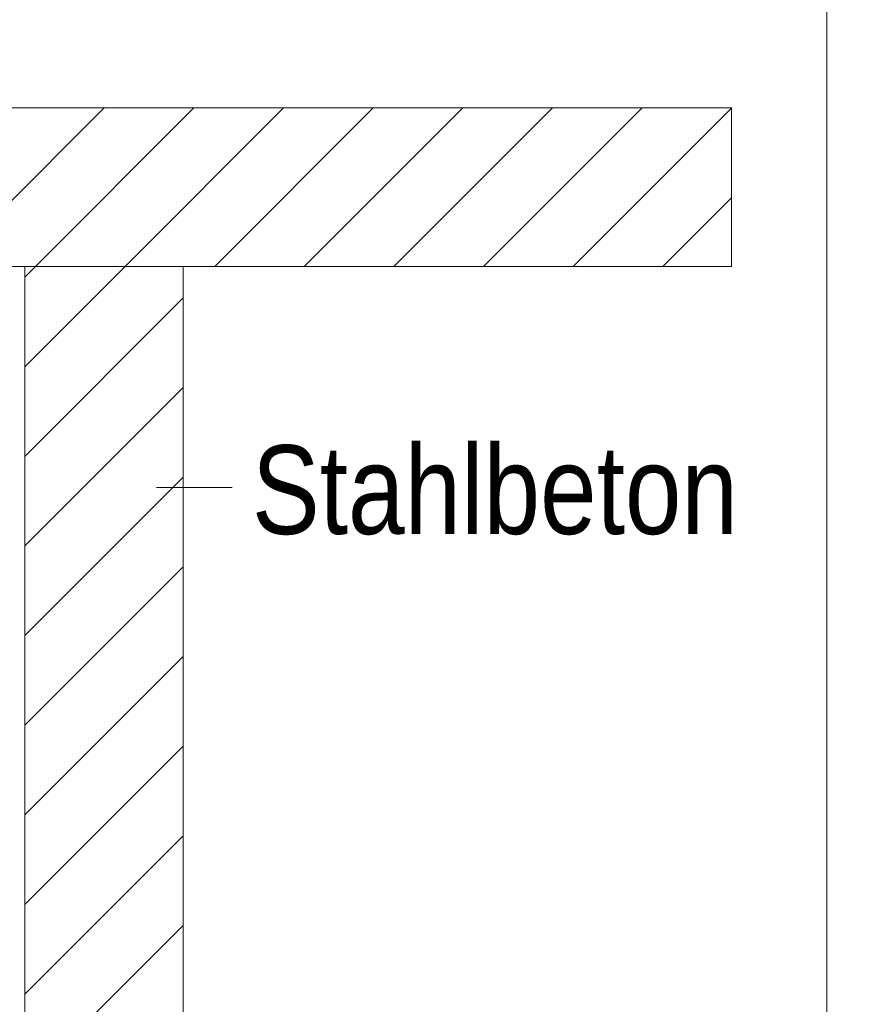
# Model space of a CAD drawing. Extents: x -620 to 300, y 62 to 1112.
# Tile 188 of 256: x 239 to 252, y 714 to 729. Entities that reach past the tile are written whole.
import ezdxf
from ezdxf.lldxf.tags import DXFTag

# ---------------------------------------------------------------- set-up
doc = ezdxf.new("R2010")
doc.units = 0
doc.layers.get('0').update_dxf_attribs({"lineweight": 13})
doc.layers.add('E_Detail_Beschriftung', color=7, linetype='Continuous', lineweight=13, true_color=0x009900)
doc.layers.add('E_Detail_Wandschraffur', color=7, linetype='Continuous', lineweight=5, true_color=0xc0c0c0)
doc.layers.add('E_Detail_Linie_Text_Bem', color=7, linetype='Continuous', lineweight=13)
doc.styles.get("Standard").update_dxf_attribs({"font": 'ARIALN.TTF'})
tags = doc.linetypes.add('fein_strichliert', pattern=[4, 1, -2, 1]).pattern_tags.tags
tags[8:9] = [DXFTag(74, 4), DXFTag(75, 0), DXFTag(340, '0'), DXFTag(46, 0.0), DXFTag(50, 0.0), DXFTag(44, 0.0), DXFTag(45, 0.0)]
tags[6:7] = [DXFTag(74, 4), DXFTag(75, 0), DXFTag(340, '0'), DXFTag(46, 0.0), DXFTag(50, 0.0), DXFTag(44, 0.0), DXFTag(45, 0.0)]
tags[4:5] = [DXFTag(74, 4), DXFTag(75, 0), DXFTag(340, '0'), DXFTag(46, 0.0), DXFTag(50, 0.0), DXFTag(44, 0.0), DXFTag(45, 0.0)]
tags = doc.linetypes.add('fein_strichliert-A06GA1N18I', pattern=[4, 1, -2, 1]).pattern_tags.tags
tags[8:9] = [DXFTag(74, 4), DXFTag(75, 0), DXFTag(340, '0'), DXFTag(46, 0.0), DXFTag(50, 0.0), DXFTag(44, 0.0), DXFTag(45, 0.0)]
tags[6:7] = [DXFTag(74, 4), DXFTag(75, 0), DXFTag(340, '0'), DXFTag(46, 0.0), DXFTag(50, 0.0), DXFTag(44, 0.0), DXFTag(45, 0.0)]
tags[4:5] = [DXFTag(74, 4), DXFTag(75, 0), DXFTag(340, '0'), DXFTag(46, 0.0), DXFTag(50, 0.0), DXFTag(44, 0.0), DXFTag(45, 0.0)]

# ---------------------------------------------------------------- blocks, each defined once
blk = doc.blocks.new('Referenz-A06GA1N48I')
at = {"layer": 'E_Detail_Linie_Text_Bem', "linetype": 'fein_strichliert-A06GA1N18I', "ltscale": 0.65}
blk.add_line((251.666, 683.442), (251.666, 744.759), dxfattribs=at)
at = {"layer": 'E_Detail_Linie_Text_Bem', "linetype": 'Continuous', "ltscale": 0.13}
for p, q in [((190.186, 727.832), (250.164, 727.832)), ((250.164, 727.832), (250.164, 725.332)), ((250.164, 725.332), (202.186, 725.332)), ((239.013, 725.332), (241.513, 725.332)), ((239.013, 713.532), (239.013, 725.332)), ((241.513, 725.332), (241.513, 685.332))]:
    blk.add_line(p, q, dxfattribs=at)
at = {"layer": 'E_Detail_Linie_Text_Bem', "color": 0, "linetype": 'Continuous', "ltscale": 0.13}
blk.add_line((242.283, 721.844), (241.091, 721.844), dxfattribs=at)
at = {"layer": 'E_Detail_Wandschraffur', "linetype": 'ByBlock', "ltscale": 0.13}
for p, q in [((237.766, 725.332), (240.266, 727.832)), ((240.595, 725.332), (243.095, 727.832)), ((243.423, 725.332), (245.923, 727.832)), ((246.252, 725.332), (248.752, 727.832)), ((249.08, 725.332), (250.164, 726.416)), ((239.013, 723.75), (240.595, 725.332)), ((239.013, 720.922), (241.513, 723.422)), ((239.013, 718.093), (241.513, 720.593)), ((239.013, 715.265), (241.513, 717.765)), ((239.013, 712.436), (241.513, 714.936))]:
    blk.add_line(p, q, dxfattribs=at)
at = {"layer": 'E_Detail_Wandschraffur', "linetype": 'fein_strichliert', "ltscale": 0.13}
for p, q in [((239.181, 725.332), (241.681, 727.832)), ((242.009, 725.332), (244.509, 727.832)), ((244.837, 725.332), (247.337, 727.832)), ((247.666, 725.332), (250.164, 727.83)), ((239.013, 725.164), (239.181, 725.332)), ((239.013, 722.336), (241.513, 724.836)), ((239.013, 719.508), (241.513, 722.008)), ((239.013, 716.679), (241.513, 719.179)), ((239.013, 713.851), (241.513, 716.351))]:
    blk.add_line(p, q, dxfattribs=at)
at = {"layer": 'E_Detail_Beschriftung', "linetype": 'Continuous', "ltscale": 0.13, "insert": (242.597, 722.511), "char_height": 1.4, "attachment_point": 1}
blk.add_mtext('{\\fArial Narrow;Stahlbeton}', dxfattribs=at)

msp = doc.modelspace()

# ---------------------------------------------------------------- block references
at = {"color": 8, "lineweight": 25, "ltscale": 0.25, "true_color": 0x808080}
msp.add_blockref('Referenz-A06GA1N48I', (0, 0), dxfattribs=at)

doc.saveas('drawing.dxf')
